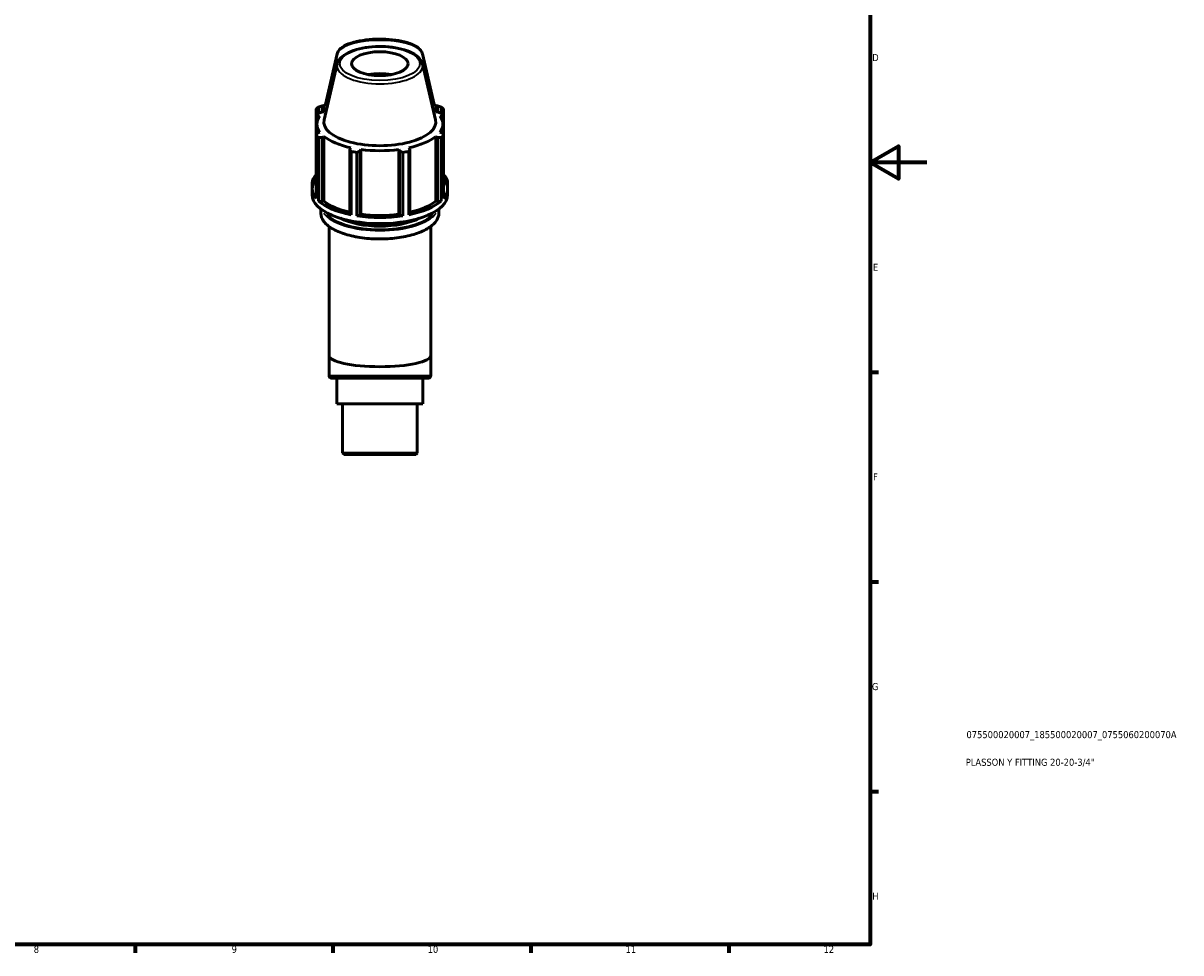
# Model space of a CAD drawing. Header units: millimetres. Extents: x 0 to 931, y 0 to 594.
# Tile 3 of 4: x 521 to 931, y 17 to 346. Entities that reach past the tile are written whole.
import ezdxf

# ---------------------------------------------------------------- set-up
doc = ezdxf.new("R2010")
doc.units = ezdxf.units.MM
for name, color, linetype, lineweight in [('Border (ISO)', 7, 'Continuous', 70), ('Title (ISO)', 7, 'Continuous', 50), ('Visible (ISO)', 7, 'Continuous', 50), ('Visible Narrow (ISO)', 7, 'Continuous', 35)]:
    doc.layers.add(name, color=color, linetype=linetype, lineweight=lineweight)
doc.styles.add('Note Text (ISO)', font='tahoma.ttf')

# ---------------------------------------------------------------- blocks, each defined once
blk = doc.blocks.new('Borders Default Border')
at = {"layer": 'Border (ISO)'}
for p, q in [((821, 222.75), (823.9, 222.75)), ((821, 148.5), (823.9, 148.5)), ((821, 74.25), (823.9, 74.25)), ((560.67, 20), (560.67, 17.1)), ((630.75, 20), (630.75, 17.1)), ((700.83, 20), (700.83, 17.1)), ((770.92, 20), (770.92, 17.1))]:
    blk.add_line(p, q, dxfattribs=at)
at = {"layer": 'Border (ISO)', "flags": 128}
for points in [[(20, 20), (20, 574), (821, 574), (821, 20), (20, 20)], [(841, 297), (821, 297), (831, 302.77), (831, 291.23), (821, 297)]]:
    blk.add_lwpolyline(points, dxfattribs=at)
at = {"layer": 'Border (ISO)', "color": 232, "true_color": 0xca0064, "char_height": 2.5, "attachment_point": 7, "style": 'Note Text (ISO)'}
for s, insert in [('D', (821.73, 332.88)), ('E', (821.94, 258.63)), ('F', (822, 184.38)), ('G', (821.61, 110.08)), ('H', (821.74, 35.88)), ('8', (524.81, 17.04)), ('9', (594.88, 17.05)), ('10', (664.29, 17.05)), ('11', (734.37, 17.1)), ('12', (804.46, 17.1))]:
    blk.add_mtext(s, dxfattribs=dict(at, insert=insert))
blk = doc.blocks.new('Title Blocks ISO')
at = {"layer": 'Title (ISO)', "color": 232, "true_color": 0xca0064, "style": 'Note Text (ISO)'}
for tag, p in [('PART_NUMBER_001', (34.08, 73.13)), ('DESCRIPTION_001', (33.84, 63.34))]:
    blk.add_attdef(tag, p, '', height=2.5, dxfattribs=at)

msp = doc.modelspace()

# ---------------------------------------------------------------- linework, layer by layer
at = {"layer": 'Visible (ISO)'}
for p, q in [((632.2536, 335.4273), (628.1832, 317.4866)), ((662.4994, 335.4273), (666.5697, 317.4866)), ((632.2828, 331.8819), (627.6279, 312.1319)), ((662.4702, 331.8819), (667.125, 312.1319)), ((624.7942, 313.5118), (624.7942, 315.8565)), ((625.6621, 316.5731), (625.6621, 314.3973)), ((626.9398, 317.0088), (627.5784, 317.1149)), ((626.9398, 314.8562), (626.9398, 317.0088)), ((627.5784, 314.9277), (627.5784, 317.1149)), ((667.1746, 314.9277), (667.1746, 317.1149)), ((667.1746, 317.1149), (667.8132, 317.0088)), ((667.8132, 317.0088), (667.8132, 314.8562)), ((669.0909, 314.3973), (669.0909, 316.5731)), ((669.9588, 315.8565), (669.9588, 313.5118)), ((624.7942, 313.5118), (624.7942, 306.643)), ((625.4028, 313.2881), (626.0895, 313.4086)), ((625.4028, 312.2274), (625.4028, 313.2881)), ((627.5784, 314.9277), (626.9398, 314.8562)), ((667.8132, 314.8562), (667.1746, 314.9277)), ((668.6634, 313.4086), (669.3501, 313.2881)), ((669.3501, 313.2881), (669.3501, 312.2274)), ((669.9588, 306.643), (669.9588, 313.5118)), ((625.0565, 306.9844), (625.0565, 310.5721)), ((626.0895, 307.7356), (625.4028, 307.4321)), ((669.3501, 307.4321), (668.6634, 307.7356)), ((669.6965, 306.9844), (669.6965, 310.5721)), ((624.7942, 284.2115), (624.7942, 306.643)), ((625.6621, 305.7575), (625.6621, 283.326)), ((626.9398, 305.864), (627.5784, 306.2165)), ((626.9398, 283.1498), (626.9398, 305.864)), ((627.5784, 283.2903), (627.5784, 306.2165)), ((667.1746, 283.2903), (667.1746, 306.2165)), ((667.1746, 306.2165), (667.8132, 305.864)), ((667.8132, 305.864), (667.8132, 283.1498)), ((669.0909, 283.326), (669.0909, 305.7575)), ((669.9588, 306.643), (669.9588, 284.2115)), ((637.0703, 302.2051), (636.7378, 301.7232)), ((636.7378, 301.7232), (636.7378, 279.009)), ((637.1547, 278.469), (637.1547, 300.9005)), ((639.2499, 300.5337), (639.2499, 278.1023)), ((640.4482, 301.0736), (640.6647, 301.5759)), ((640.4482, 278.3595), (640.4482, 301.0736)), ((640.6647, 278.6497), (640.6647, 301.5759)), ((654.0882, 278.6497), (654.0882, 301.5759)), ((654.0882, 301.5759), (654.3047, 301.0736)), ((654.3047, 301.0736), (654.3047, 278.3595)), ((655.503, 278.1023), (655.503, 300.5337)), ((657.5982, 300.9005), (657.5982, 278.469)), ((658.0152, 301.7232), (657.6827, 302.2051)), ((658.0152, 279.009), (658.0152, 301.7232)), ((623.3765, 287.6459), (623.3765, 289.8193)), ((623.3765, 285.4708), (623.3765, 287.6459)), ((671.3765, 287.6459), (671.3765, 289.8193)), ((671.3765, 285.4708), (671.3765, 287.6459)), ((625.6621, 283.326), (626.9398, 283.1498)), ((626.9398, 283.1498), (627.5784, 283.2903)), ((667.1746, 283.2903), (667.8132, 283.1498)), ((667.8132, 283.1498), (669.0909, 283.326)), ((626.4965, 278.9454), (626.4965, 280.4699)), ((636.7378, 279.009), (637.1547, 278.469)), ((657.5982, 278.469), (658.0152, 279.009)), ((668.2565, 278.9454), (668.2565, 280.4699)), ((639.2499, 278.1023), (640.4482, 278.3595)), ((640.4482, 278.3595), (640.6647, 278.6497)), ((654.0882, 278.6497), (654.3047, 278.3595)), ((654.3047, 278.3595), (655.503, 278.1023)), ((629.3765, 228.6453), (629.3765, 274.3152)), ((665.3765, 228.6453), (665.3765, 274.3152)), ((629.3765, 228.6453), (629.3765, 221.5053)), ((665.3765, 228.6453), (665.3765, 221.5053)), ((664.4165, 220.5453), (630.3365, 220.5453)), ((632.1729, 220.5453), (632.1729, 211.5453)), ((662.5801, 220.5453), (662.5801, 211.5453)), ((632.1729, 211.5453), (662.5801, 211.5453)), ((634.156, 211.5453), (634.156, 194.0741)), ((660.597, 211.5453), (660.597, 194.0741)), ((634.156, 194.0741), (660.597, 194.0741)), ((634.6848, 193.5453), (634.156, 194.0741)), ((660.0682, 193.5453), (634.6848, 193.5453)), ((660.0682, 193.5453), (660.597, 194.0741))]:
    msp.add_line(p, q, dxfattribs=at)
for centre, start, end in [((630.3365, 221.5053), 180, 270), ((664.4165, 221.5053), 270, 0)]:
    msp.add_arc(centre, 0.96, start, end, dxfattribs=at)
msp.add_ellipse((647.3765, 331.9644), major_axis=(10, 0), ratio=0.42261826, dxfattribs=at)
for centre, major_axis, ratio, start_param, end_param in [((647.3765, 323.3545), (-12.0193, 0), 0.42261826, 4.35926203, 5.06551593), ((647.3765, 323.3545), (-10.6, 0), 0.42261826, 4.56803723, 4.85674073), ((647.3765, 313.077), (-24, 0), 0.34202014, 5.84322243, 5.93775002), ((647.3765, 313.59), (22.32, 0), 0.34202014, 2.53867594, 2.66162711), ((647.3765, 313.59), (22.32, 0), 0.34202014, 0.47996554, 0.60291671), ((647.3765, 313.077), (24, 0), 0.34202014, 0.34543529, 0.43996288), ((647.3765, 310.5721), (-22.32, 0), 0.42261826, 5.97775269, 6.58861793), ((647.3765, 310.0774), (-24, 0), 0.42261826, 5.84322243, 5.93775002), ((647.3765, 311.3006), (-19.8463, 0), 0.42261826, 6.18390554, 9.52405772), ((647.3765, 310.5721), (-22.32, 0), 0.42261826, 5.72564863, 5.80321976), ((647.3765, 310.5721), (-22.32, 0), 0.42261826, 3.6215582, 3.69912933), ((647.3765, 310.5721), (22.32, 0), 0.42261826, 5.97775269, 6.58861793), ((647.3765, 310.0774), (24, 0), 0.42261826, 0.34543529, 0.43996288), ((647.3765, 310.0774), (-24, 0), 0.42261826, 0.34543529, 0.43996288), ((647.3765, 310.5721), (22.32, 0), 0.42261826, 3.6215582, 4.23242344), ((647.3765, 310.5721), (22.32, 0), 0.42261826, 5.19235452, 5.80321976), ((647.3765, 310.0774), (24, 0), 0.42261826, 5.84322243, 5.93775002), ((647.3765, 310.0774), (24, 0), 0.42261826, 4.2724261, 4.36695369), ((647.3765, 310.5721), (22.32, 0), 0.42261826, 4.40695636, 5.0178216), ((647.3765, 310.0774), (24, 0), 0.42261826, 5.05782427, 5.15235186), ((647.3765, 287.6459), (-24, 0), 0.42261826, 5.93775002, 6.62862059), ((647.3765, 289.8193), (-24, 0), 0.34202014, 5.93775002, 6.28318531), ((647.3765, 289.8193), (24, 0), 0.34202014, 0, 0.34543529), ((647.3765, 287.6459), (24, 0), 0.42261826, 5.93775002, 6.62862059), ((647.3765, 285.4708), (-24, 0), 0.42261826, 0, 3.14159265), ((647.3765, 287.6459), (24, 0), 0.42261826, 3.58155553, 4.2724261), ((647.3765, 287.6459), (22.32, 0), 0.42261826, 3.6215582, 4.2155561), ((647.3765, 287.6459), (24, 0), 0.42261826, 5.15235186, 5.84322243), ((647.3765, 287.6459), (22.32, 0), 0.42261826, 5.20922186, 5.80321976), ((647.3765, 282.0268), (18, 0), 0.42261826, 3.8265283, 5.59824966), ((647.3765, 287.6459), (24, 0), 0.42261826, 4.36695369, 5.05782427), ((647.3765, 287.6459), (22.32, 0), 0.42261826, 4.40695636, 5.0178216), ((647.3765, 228.6453), (-18, 0), 0.22169466, 0, 3.14159265)]:
    msp.add_ellipse(centre, major_axis=major_axis, ratio=ratio, start_param=start_param, end_param=end_param, dxfattribs=at)
for points, knots in [([(632.2536, 335.4273), (632.3834, 335.9997), (632.6912, 336.5142), (633.6862, 337.5975), (634.4843, 338.1226), (636.5077, 339.0777), (637.7667, 339.4919), (640.5333, 340.1343), (642.0272, 340.368), (645.1241, 340.6539), (646.7241, 340.7085), (649.8889, 340.6389), (651.453, 340.5153), (654.4062, 340.0988), (655.7933, 339.8054), (658.2788, 339.0597), (659.3691, 338.6065), (661.1737, 337.5132), (661.8909, 336.8653), (662.3773, 335.8476), (662.451, 335.6407), (662.4994, 335.4273)], [4.78983062, 4.78983062, 4.78983062, 4.78983062, 5.01675548, 5.01675548, 5.33942329, 5.33942329, 5.68671254, 5.68671254, 6.01961956, 6.01961956, 6.34737943, 6.34737943, 6.67421653, 6.67421653, 7.00328192, 7.00328192, 7.34001723, 7.34001723, 7.69194133, 7.69194133, 7.77653999, 7.77653999, 7.77653999, 7.77653999]), ([(662.4702, 331.8819), (662.3051, 332.5822), (661.9356, 333.2322), (660.7873, 334.5358), (659.9274, 335.1622), (657.7996, 336.2789), (656.5073, 336.7574), (653.6811, 337.4941), (652.1541, 337.756), (649.0077, 338.0537), (647.3904, 338.092), (644.2107, 337.9462), (642.649, 337.7625), (639.7194, 337.1856), (638.3539, 336.7914), (635.9349, 335.8069), (634.8874, 335.215), (633.2412, 333.8354), (632.6314, 333.0364), (632.3256, 332.0503), (632.3027, 331.9664), (632.2828, 331.8819)], [0.09927976, 0.09927976, 0.09927976, 0.09927976, 0.35639363, 0.35639363, 0.67793574, 0.67793574, 1.01815341, 1.01815341, 1.35050247, 1.35050247, 1.67892025, 1.67892025, 2.00684023, 2.00684023, 2.33733098, 2.33733098, 2.67453611, 2.67453611, 3.01128776, 3.01128776, 3.04231289, 3.04231289, 3.04231289, 3.04231289]), ([(626.4965, 278.9454), (626.4965, 278.0033), (626.8303, 277.0684), (628.1243, 275.2644), (629.1297, 274.3988), (631.7268, 272.8364), (633.3345, 272.1448), (636.9635, 271.0213), (638.9813, 270.5882), (643.2252, 270.0169), (645.4496, 269.8777), (649.8866, 269.9043), (652.0984, 270.0698), (656.2929, 270.6895), (658.2744, 271.1441), (661.8148, 272.3028), (663.3712, 273.0074), (665.9047, 274.6143), (666.88, 275.5177), (667.9934, 277.2757), (668.2565, 278.1083), (668.2565, 278.9454)], [3.14159265, 3.14159265, 3.14159265, 3.14159265, 3.43593088, 3.43593088, 3.75397796, 3.75397796, 4.08013844, 4.08013844, 4.40404154, 4.40404154, 4.72657146, 4.72657146, 5.048737, 5.048737, 5.37133991, 5.37133991, 5.69541352, 5.69541352, 6.02165431, 6.02165431, 6.28318531, 6.28318531, 6.28318531, 6.28318531])]:
    msp.add_open_spline(points, degree=3, knots=knots, dxfattribs=at)
for points, weights in [([(626.9398, 317.0088), (626.3139, 316.7982), (625.6621, 316.5731)], [1.0033696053, 1.00209248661, 1]), ([(669.0909, 316.5731), (668.439, 316.7982), (667.8132, 317.0088)], [1, 1.00209248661, 1.0033696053]), ([(625.4028, 313.2881), (625.1047, 313.4004), (624.7942, 313.5118)], [2.7960622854, 2.7638150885, 2.72970964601]), ([(625.6621, 314.3973), (626.3139, 314.6342), (626.9398, 314.8562)], [2.72970964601, 2.7638150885, 2.7960622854]), ([(667.8132, 314.8562), (668.439, 314.6342), (669.0909, 314.3973)], [2.80802157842, 2.7756364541, 2.74138513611]), ([(669.9588, 313.5118), (669.6482, 313.4004), (669.3501, 313.2881)], [2.74138513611, 2.7756364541, 2.80802157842]), ([(624.7942, 306.643), (625.1047, 307.0483), (625.4028, 307.4321)], [2.72970964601, 2.7638150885, 2.7960622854]), ([(626.9398, 305.864), (626.3139, 305.8146), (625.6621, 305.7575)], [2.7960622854, 2.7638150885, 2.72970964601]), ([(669.0909, 305.7575), (668.439, 305.8146), (667.8132, 305.864)], [2.74138513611, 2.7756364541, 2.80802157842]), ([(669.3501, 307.4321), (669.6482, 307.0483), (669.9588, 306.643)], [2.80802157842, 2.7756364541, 2.74138513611]), ([(637.1547, 300.9005), (636.942, 301.323), (636.7378, 301.7232)], [2.72970964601, 2.7638150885, 2.7960622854]), ([(640.4482, 301.0736), (639.8613, 300.8119), (639.2499, 300.5337)], [2.7960622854, 2.7638150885, 2.72970964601]), ([(655.503, 300.5337), (654.8917, 300.8119), (654.3047, 301.0736)], [2.74138513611, 2.7756364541, 2.80802157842]), ([(658.0152, 301.7232), (657.811, 301.323), (657.5982, 300.9005)], [2.80802157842, 2.7756364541, 2.74138513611])]:
    msp.add_rational_spline(points, weights, degree=2, dxfattribs=at)
at = {"layer": 'Visible Narrow (ISO)'}
msp.add_line((629.5981, 221.5053), (665.1549, 221.5053), dxfattribs=at)
for centre, major_axis, ratio, start_param, end_param in [((647.3765, 335.0259), (-15.1684, 0), 0.34202014, 3.36836977, 6.05640819), ((647.3765, 331.2465), (-15.1684, 0), 0.42261826, 0.06772785, 3.07386481), ((647.3765, 281.6643), (-20.88, 0), 0.42261826, 0.29859965, 2.842993), ((647.3765, 278.9454), (20.88, 0), 0.42261826, 3.29867229, 6.12610567), ((647.3765, 282.0268), (20.48, 0), 0.42261826, 3.54483389, 5.87994407)]:
    msp.add_ellipse(centre, major_axis=major_axis, ratio=ratio, start_param=start_param, end_param=end_param, dxfattribs=at)
msp.add_ellipse((647.3765, 331.9644), major_axis=(14.1902, 0), ratio=0.42261826, dxfattribs=at)

# ---------------------------------------------------------------- block references
msp.add_blockref('Borders Default Border', (0, 0))
msp.add_blockref('Title Blocks ISO', (821, 20)).add_auto_attribs({'PART_NUMBER_001': '075500020007_185500020007_0755060200070A', 'DESCRIPTION_001': 'PLASSON Y FITTING 20-20-3/4"'})

doc.saveas('drawing.dxf')
